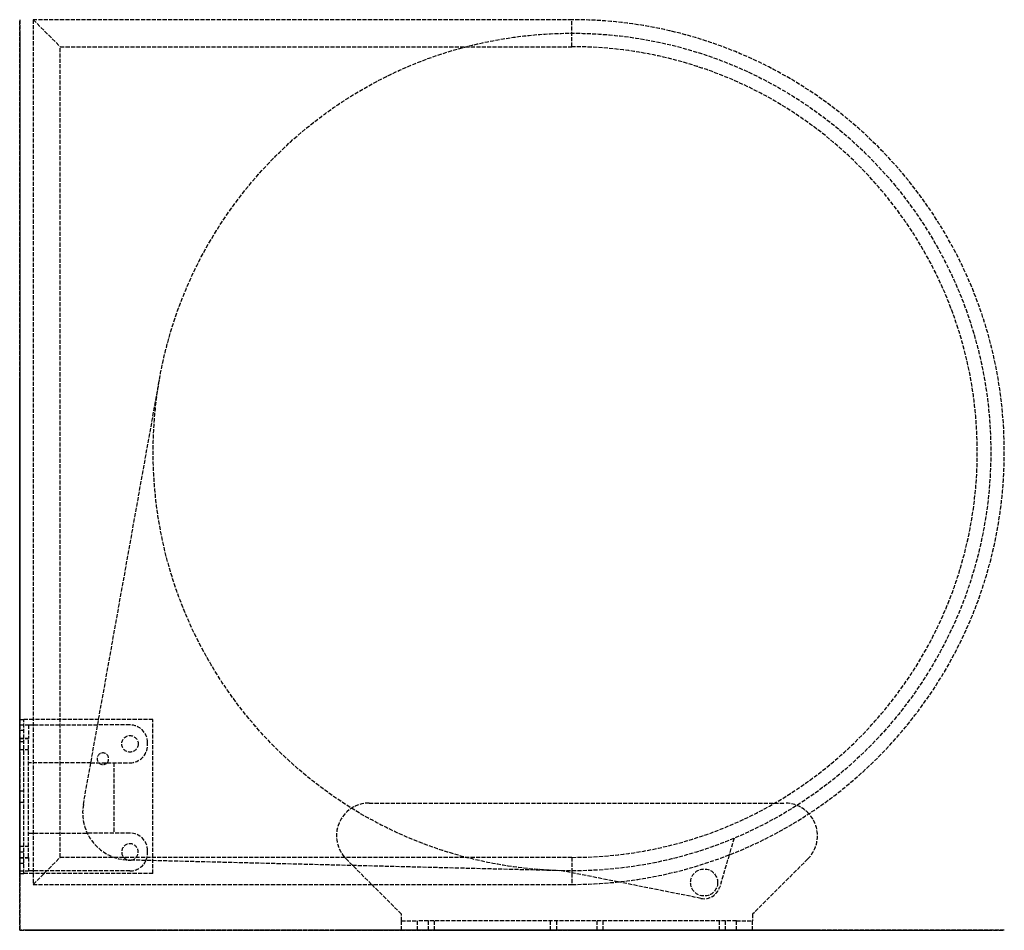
# Model space of a CAD drawing. Header units: millimetres. Extents: x 0 to 364, y 0 to 337.
import ezdxf

# ---------------------------------------------------------------- set-up
doc = ezdxf.new("R2010")
doc.units = ezdxf.units.MM
doc.header["$LTSCALE"] = 10
doc.linetypes.add('ALLCAD_Strich', pattern=[0.2, 0.15, -0.05])
for name, color, linetype in [('BESCH_KONT_sich_schn_ansi_2d', 40, 'Continuous'), ('BESCH_KONT_sich_schn_grun_2d', 10, 'Continuous'), ('BESCH_KONT_sich_schn_seit_2d', 160, 'Continuous')]:
    doc.layers.add(name, color=color, linetype=linetype)

msp = doc.modelspace()

# ---------------------------------------------------------------- linework, layer by layer
at = {"layer": 'BESCH_KONT_sich_schn_ansi_2d', "linetype": 'ALLCAD_Strich'}
for p, q in [((0, 0, 27), (3.3, 0, 27)), ((0, 0), (0, 0, 27)), ((40.8, 0), (0, 0)), ((0, 0, 32), (3.3, 0, 32)), ((0, 0, 32), (0, 0, 27)), ((0, 0, 330.2), (0, 0, 363.2)), ((0, 0, 363.2), (1.5, 0, 363.2)), ((0, 0, 330.2), (49.3, 0, 330.2)), ((0, 0, 25.12), (3.3, 0, 25.12)), ((0, 0, 20.87), (3.3, 0, 20.87)), ((0, 0, 342.1), (1.5, 0, 342.1)), ((0, 0, 337.9), (1.5, 0, 337.9)), ((0, 0, 352.1), (1.5, 0, 352.1)), ((0, 0, 347.9), (1.5, 0, 347.9)), ((1.5, 0, 331.7), (1.5, 0, 363.2)), ((49.3, 0, 331.7), (1.5, 0, 331.7)), ((40.8, 0, 16), (3.3, 0, 16)), ((3.3, 0, 16), (3.3, 0, 27)), ((3.3, 0, 32), (3.3, 0, 27)), ((3.3, 0, 5), (34.8, 0, 5)), ((3.3, 0, 16), (3.3, 0, 5)), ((5, 0, 345), (204.4, 0, 345)), ((5, 0, 345), (5, 0, 360)), ((5, 0, 360), (204.4, 0, 360)), ((7.49, 0, 0), (7.49, 0, 0)), ((7.49, 0, 0.01), (7.49, 0, 0.01)), ((7.49, 0, 0), (7.49, 0, 0.01)), ((7.49, 0, 0), (7.49, 0, 0)), ((7.49, 0, 0.01), (7.49, 0, 0)), ((7.49, 0, 0.01), (7.49, 0, 0.01)), ((7.49, 0, 0.01), (7.49, 0, 0)), ((7.5, 0, 0), (7.5, 0, 0.01)), ((7.5, 0, 0), (7.5, 0, 0.01)), ((7.5, 0, 0.01), (7.5, 0, 0.01)), ((7.5, 0, 0.01), (7.5, 0, 0)), ((7.5, 0, 0.01), (7.5, 0, 0.01)), ((7.5, 0, 0), (7.5, 0, 0)), ((7.5, 0, 0), (7.5, 0, 0.01)), ((7.5, 0, 0), (7.5, 0, 0)), ((7.5, 0, 0), (7.5, 0, 0)), ((7.5, 0, 0), (7.5, 0, 0)), ((7.5, 0, 0.01), (7.5, 0, 0.01)), ((7.5, 0, 0.01), (7.5, 0, 0.01)), ((7.51, 0, 0), (7.51, 0, 0)), ((7.51, 0, 0.01), (7.51, 0, 0.01)), ((7.51, 0, 0), (7.51, 0, 0)), ((7.51, 0, 0.01), (7.51, 0, 0)), ((7.51, 0, 0.01), (7.51, 0, 0.01)), ((7.51, 0, 0.01), (7.51, 0, 0)), ((7.51, 0, 0), (7.51, 0, 0.01)), ((204.4, 0, 370), (15, 0, 370)), ((23.3, 0, 39), (40.37, 0, 39)), ((23.3, 0, 16), (23.3, 0, 39)), ((24.99, 0, 14), (23.3, 0, 14)), ((23.3, 0, 14), (23.3, 0, 16)), ((23.57, 0, 14), (23.57, 0, 39)), ((37.75, 0, 14), (24.99, 0, 14)), ((24.99, 0, 16), (24.99, 0, 14)), ((26.34, 0, 14), (26.34, 0, 16)), ((28.67, 0), (28.67, 0, 5)), ((28.84, 0, 16), (28.84, 0, 14)), ((32.92, 0), (32.92, 0, 5)), ((34.8, 0), (34.8, 0, 5)), ((37.75, 0, 2), (43.85, 0, 2)), ((43.85, 0, 5), (37.75, 0, 5)), ((37.75, 0, 14), (40.2, 0, 14)), ((37.75, 0), (37.75, 0, 2)), ((37.75, 0, 5), (37.75, 0, 14)), ((40.37, 0, 14), (40.2, 0, 14)), ((40.2, 0, 14), (40.2, 0, 16)), ((40.37, 0, 16), (40.37, 0, 39)), ((200.57, 0, 39), (40.37, 0, 39)), ((40.37, 0, 14), (41.25, 0, 14)), ((40.37, 0, 14), (40.37, 0, 16)), ((40.8, 0), (40.8, 0, 16)), ((40.8, 0), (47.3, 0)), ((40.8, 0, 16), (46.73, 0, 16)), ((41.25, 0, 14), (43.85, 0, 14)), ((41.25, 0, 16), (41.25, 0, 14)), ((46.73, 0, 14), (43.85, 0, 14)), ((43.85, 0), (43.85, 0, 2)), ((43.85, 0, 5), (43.85, 0, 14)), ((46.73, 0, 14), (141.25, 0, 14)), ((46.73, 0, 14), (46.73, 0, 16)), ((47.3, 0), (47.3, 0, 14)), ((49.3, 0, 330.2), (49.3, 0, 331.7)), ((49.4, 0, 39), (49.4, 0, 345)), ((51.83, 0, 14), (51.83, 0, 39)), ((117.26, 0, 12), (120.81, 0, 12)), ((120.81, 0, 4), (117.26, 0, 4)), ((117.26, 0, 4), (117.26, 0, 12)), ((120.81, 0, 4), (120.81, 0, 12)), ((141.25, 0, 12), (120.81, 0, 12)), ((120.81, 0, 4), (141.25, 0, 4)), ((129.36, 0, 4), (129.36, 0, 12)), ((141.25, 0, 22), (141.25, 0, 4)), ((141.25, 0, 4), (271.25, 0, 4)), ((141.25, 0, 14), (200.57, 0, 14)), ((141.25, 0, 12), (271.25, 0, 12)), ((265.25, 0, 28), (147.25, 0, 28)), ((153.5, 0, 21.25), (196.5, 0, 21.25)), ((196.5, 0, 16.75), (153.5, 0, 16.75)), ((252.13, 0, 39), (200.57, 0, 39)), ((200.57, 0, 28), (200.57, 0, 39)), ((252.13, 0, 14), (200.57, 0, 14)), ((200.57, 0, 14), (200.57, 0, 28)), ((364.4, 0, 360), (204.4, 0, 360)), ((204.4, 0, 345), (204.4, 0, 360)), ((364.4, 0, 345), (204.4, 0, 345)), ((204.4, 0, 370), (354.4, 0, 370)), ((204.4, 0, 370), (204.4, 0, 360)), ((216, 0, 21.25), (259, 0, 21.25)), ((259, 0, 16.75), (216, 0, 16.75)), ((248.3, 0, 58), (258.3, 0, 58)), ((248.3, 0, 58), (248.3, 0, 39)), ((252.13, 0, 39), (259.06, 0, 39)), ((252.13, 0, 16.75), (252.13, 0, 21.25)), ((252.13, 0, 28), (252.13, 0, 39)), ((252.13, 0, 14), (259.06, 0, 14)), ((252.13, 0, 14), (252.13, 0, 16.75)), ((252.13, 0, 21.25), (252.13, 0, 28)), ((258.3, 0, 58), (258.3, 0, 39)), ((264.37, 0, 39), (259.06, 0, 39)), ((259.06, 0, 16.75), (259.06, 0, 21.25)), ((259.06, 0, 28), (259.06, 0, 39)), ((264.37, 0, 14), (259.06, 0, 14)), ((259.06, 0, 14), (259.06, 0, 16.75)), ((259.06, 0, 21.25), (259.06, 0, 28)), ((264.37, 0, 28), (264.37, 0, 39)), ((264.37, 0, 14), (271.25, 0, 14)), ((264.37, 0, 14), (264.37, 0, 28)), ((271.25, 0, 14), (359.4, 0, 14)), ((271.25, 0, 4), (271.25, 0, 22)), ((291.69, 0, 12), (271.25, 0, 12)), ((271.25, 0, 4), (291.69, 0, 4)), ((283.14, 0, 4), (283.14, 0, 12)), ((291.69, 0, 4), (291.69, 0, 12)), ((291.69, 0, 12), (295.24, 0, 12)), ((295.24, 0, 4), (291.69, 0, 4)), ((295.24, 0, 4), (295.24, 0, 12)), ((359.4, 0, 14), (359.4, 0, 345)), ((364.4, 0, 345), (364.4, 0, 360))]:
    msp.add_line(p, q, dxfattribs=at)
at = {"layer": 'BESCH_KONT_sich_schn_ansi_2d', "linetype": 'ALLCAD_Strich', "extrusion": (0, -1, 0)}
for centre, radius, start, end in [((15, 360), 10, 90, 180), ((7.49, 0), 0.00116, 180, 270), ((7.49, 0.01), 0.00116, 90, 180), ((7.49, 0), 0.00271, 270, 0), ((7.49, 0.01), 0.00271, 360, 90), ((7.5, 0.01), 0.00217, 270, 360), ((7.5, 0.01), 0.00217, 0, 90), ((7.51, 0), 0.00116, 180, 270), ((7.51, 0.01), 0.00116, 90, 180), ((7.51, 0), 0.00271, 270, 0), ((7.51, 0.01), 0.00271, 360, 90), ((147.25, 22), 6, 90, 180), ((265.25, 22), 6, 0, 90)]:
    msp.add_arc(centre, radius, start, end, dxfattribs=at)
at = {"layer": 'BESCH_KONT_sich_schn_ansi_2d', "linetype": 'ALLCAD_Strich', "extrusion": (0, 1, 0)}
for centre, radius, start, end in [((-7.49, 0.01), 0.00271, 360, 90), ((-7.49, 0), 0.00271, 270, 0), ((-7.49, 0.01), 0.00116, 90, 180), ((-7.49, 0), 0.00116, 180, 270), ((-7.51, 0.01), 0.00271, 360, 90), ((-7.51, 0), 0.00271, 270, 0), ((-7.5, 0.01), 0.00093, 90, 180), ((-7.5, 0.01), 0.00093, 180, 270), ((-7.51, 0.01), 0.00116, 90, 180), ((-7.51, 0), 0.00116, 180, 270), ((-153.5, 19), 2.25, 270, 90), ((-196.5, 19), 2.25, 90, 270), ((-216, 19), 2.25, 270, 90), ((-259, 19), 2.25, 90, 270), ((-354.4, 360), 10, 90, 180)]:
    msp.add_arc(centre, radius, start, end, dxfattribs=at)
at = {"layer": 'BESCH_KONT_sich_schn_grun_2d', "linetype": 'ALLCAD_Strich'}
for p, q in [((204.4, 337), (5, 337)), ((5, 337), (5, 17)), ((5, 337), (15, 327)), ((204.4, 327), (204.4, 337)), ((15, 27), (15, 327)), ((15, 327), (204.4, 327)), ((23.57, 46.59), (51.83, 204.33)), ((0, 21), (0, 78)), ((0, 78), (1.5, 78)), ((5, 78), (1.5, 78)), ((1.5, 21), (1.5, 78)), ((49.3, 78), (5, 78)), ((49.3, 21), (49.3, 78)), ((0, 76), (3.3, 76)), ((0, 74.1), (1.5, 74.1)), ((3.3, 76), (3.3, 71)), ((3.3, 76), (28.84, 76)), ((40.8, 76), (28.84, 76)), ((0, 71.12), (3.3, 71.12)), ((0, 71), (3.3, 71)), ((0, 69.9), (1.5, 69.9)), ((3.3, 27), (3.3, 71)), ((47.3, 68.5), (47.3, 69.5)), ((0, 66.87), (3.3, 66.87)), ((26.34, 62), (3.3, 62)), ((26.34, 62), (40.8, 62)), ((34.8, 62), (34.8, 36)), ((0, 51.6), (1.5, 51.6)), ((0, 47.4), (1.5, 47.4)), ((129.36, 47.1), (283.14, 47.1)), ((3.3, 36), (24.99, 36)), ((40.8, 36), (24.99, 36)), ((264.37, 34.07), (262.57, 27.95)), ((0, 31.12), (3.3, 31.12)), ((47.3, 28.5), (47.3, 29.5)), ((0, 29.1), (1.5, 29.1)), ((0, 27), (3.3, 27)), ((0, 26.87), (3.3, 26.87)), ((3.3, 27), (3.3, 22)), ((5, 17), (15, 27)), ((204.4, 27), (15, 27)), ((200.57, 22.05), (40.37, 26.01)), ((130.25, 17), (120.81, 26.44)), ((204.4, 27), (204.4, 17)), ((262.57, 27.95), (259.06, 16.01)), ((291.69, 26.44), (271.25, 6)), ((0, 24.9), (1.5, 24.9)), ((0, 22), (3.3, 22)), ((40.8, 22), (3.3, 22)), ((7.49, 22), (7.49, 21.99)), ((7.49, 22), (7.49, 21.99)), ((7.49, 22), (7.49, 21.99)), ((7.49, 22), (7.49, 21.99)), ((7.49, 22), (7.49, 21.99)), ((7.49, 22), (7.49, 21.99)), ((7.49, 22), (7.49, 21.99)), ((7.49, 21.99), (7.49, 21.99)), ((7.49, 21.99), (7.49, 21.99)), ((7.49, 21.99), (7.5, 21.99)), ((7.5, 22), (7.5, 21.99)), ((7.5, 22), (7.5, 21.99)), ((7.5, 21.99), (7.5, 22)), ((7.5, 22), (7.5, 21.99)), ((7.5, 22), (7.5, 21.99)), ((7.5, 22), (7.5, 21.99)), ((7.5, 22), (7.5, 21.99)), ((7.5, 22), (7.5, 21.99)), ((7.5, 22), (7.5, 21.99)), ((7.51, 21.99), (7.5, 21.99)), ((7.5, 21.99), (7.5, 21.99)), ((7.5, 21.99), (7.5, 21.99)), ((7.51, 22), (7.51, 21.99)), ((7.51, 22), (7.51, 21.99)), ((7.51, 22), (7.51, 21.99)), ((7.51, 22), (7.51, 21.99)), ((7.51, 22), (7.51, 21.99)), ((7.51, 22), (7.51, 21.99)), ((7.51, 22), (7.51, 21.99)), ((7.51, 21.99), (7.51, 21.99)), ((7.51, 21.99), (7.51, 21.99)), ((221.43, 17.91), (200.57, 22.05)), ((0, 21), (1.5, 21)), ((5, 21), (1.5, 21)), ((49.3, 21), (5, 21)), ((5, 17), (204.4, 17)), ((141.25, 6), (130.25, 17)), ((252.13, 11.81), (221.43, 17.91)), ((141.25, 3.5), (141.25, 6)), ((271.25, 6), (271.25, 3.5)), ((141.25, 3.5), (147.25, 3.5)), ((141.25, 0), (141.25, 3.5)), ((265.25, 3.5), (147.25, 3.5)), ((147.25, 0), (147.25, 3.5)), ((151.25, 0), (151.25, 3.5)), ((153.5, 0), (153.5, 3.5)), ((196.5, 0), (196.5, 3.5)), ((198.75, 0), (198.75, 3.5)), ((213.75, 0), (213.75, 3.5)), ((216, 0), (216, 3.5)), ((259, 0), (259, 3.5)), ((261.25, 0), (261.25, 3.5)), ((265.25, 3.5), (271.25, 3.5)), ((265.25, 0), (265.25, 3.5)), ((271.25, 0), (271.25, 3.5)), ((141.25, 0), (147.25, 0)), ((265.25, 0), (147.25, 0)), ((265.25, 0), (271.25, 0))]:
    msp.add_line(p, q, dxfattribs=at)
for centre, radius in [((204.4, 177), 155), ((40.8, 69), 3.05), ((253.3, 17.7), 5)]:
    msp.add_circle(centre, radius, dxfattribs=at)
for centre, radius, start, end in [((204.4, 177), 160, 270, 90), ((204.4, 177), 150, 270, 90), ((40.8, 69.5), 6.5, 0, 90), ((30.8, 63.5), 2.13, 315.0991, 224.9009), ((40.8, 68.5), 6.5, 270, 0), ((30.8, 63.5), 2.13, 224.9009, 315.0991), ((40.8, 43.5), 17.5, 169.8452, 268.5847), ((129.36, 35), 12.1, 90, 225), ((283.14, 35), 12.1, 42.4001, 90), ((283.14, 35), 12.1, 315, 42.4001), ((40.8, 29.5), 6.5, 0, 90), ((40.8, 29), 3.05, 278.5022, 258.5755), ((40.8, 29), 3.05, 258.5755, 278.5022), ((40.8, 28.5), 6.5, 270, 335.9211), ((40.8, 28.5), 6.5, 335.9211, 0), ((253.3, 17.7), 6, 258.7751, 343.6)]:
    msp.add_arc(centre, radius, start, end, dxfattribs=at)
at = {"layer": 'BESCH_KONT_sich_schn_seit_2d', "linetype": 'ALLCAD_Strich'}
for p, q in [((0, 337, 345), (0, 337, 360)), ((0, 337, 345), (0, 78, 345)), ((0, 337, 360), (0, 78, 360)), ((0, 332, 14), (0, 204.33, 14)), ((0, 332, 14), (0, 332, 345)), ((0, 27, 370), (0, 327, 370)), ((0, 204.33, 14), (0, 76, 14)), ((0, 46.59, 39), (0, 204.33, 39)), ((0, 204.33, 14), (0, 204.33, 39)), ((0, 21, 363.2), (0, 78, 363.2)), ((0, 78, 363.2), (0, 78, 330.2)), ((0, 78, 330.2), (0, 21, 330.2)), ((0, 78, 345), (0, 21, 345)), ((0, 78, 360), (0, 21, 360)), ((0, 21, 331.7), (0, 78, 331.7)), ((0, 76), (0, 22)), ((0, 76, 27), (0, 76)), ((0, 72.05, 14), (0, 76, 14)), ((0, 62, 16), (0, 76, 16)), ((0, 72.05, 14), (0, 65.95, 14)), ((0, 65.95, 5), (0, 72.05, 5)), ((0, 72.05, 2), (0, 65.95, 2)), ((0, 72.05, 5), (0, 72.05, 14)), ((0, 72.05), (0, 72.05, 2)), ((0, 27, 32), (0, 71, 32)), ((0, 69.5), (0, 69.5, 14)), ((0, 68.5), (0, 68.5, 14)), ((0, 62, 14), (0, 65.95, 14)), ((0, 65.95, 5), (0, 65.95, 14)), ((0, 65.95), (0, 65.95, 2)), ((0, 65.63, 5), (0, 62, 5)), ((0, 65.63), (0, 65.63, 5)), ((0, 62), (0, 62, 5)), ((0, 36, 5), (0, 62, 5)), ((0, 62, 14), (0, 46.59, 14)), ((0, 62, 5), (0, 62, 16)), ((0, 61.38), (0, 61.38, 5)), ((0, 47.1, 4), (0, 47.1, 12)), ((0, 47.1, 12), (0, 26.44, 12)), ((0, 26.44, 4), (0, 47.1, 4)), ((0, 46.59, 32), (0, 46.59, 39)), ((0, 46.59, 39), (0, 26.01, 39)), ((0, 36, 14), (0, 46.59, 14)), ((0, 46.59, 14), (0, 46.59, 32)), ((0, 32.05, 14), (0, 36, 14)), ((0, 36), (0, 36, 5)), ((0, 22, 16), (0, 36, 16)), ((0, 36, 16), (0, 36, 5)), ((0, 34.07, 14), (0, 34.07, 39)), ((0, 32.05, 2), (0, 25.95, 2)), ((0, 25.95, 5), (0, 32.05, 5)), ((0, 32.05, 14), (0, 26.01, 14)), ((0, 32.05), (0, 32.05, 2)), ((0, 32.05, 5), (0, 32.05, 14)), ((0, 29.5), (0, 29.5, 14)), ((0, 28.5), (0, 28.5, 14)), ((0, 26.44, 4), (0, 26.44, 12)), ((0, 22, 12), (0, 26.44, 12)), ((0, 26.44, 4), (0, 22, 4)), ((0, 26.01, 31.9), (0, 26.01, 39)), ((0, 22.05, 39), (0, 26.01, 39)), ((0, 26.01, 14), (0, 25.98, 14)), ((0, 26.01, 14), (0, 26.01, 14)), ((0, 26.01, 14), (0, 26.01, 16)), ((0, 26.01, 14), (0, 26.01, 31.9)), ((0, 25.85, 14), (0, 25.98, 14)), ((0, 25.98, 16), (0, 25.98, 14)), ((0, 25.95), (0, 25.95, 2)), ((0, 25.95, 5), (0, 25.95, 16)), ((0, 25.85, 14), (0, 22.05, 14)), ((0, 25.85, 14), (0, 25.85, 16)), ((0, 22.7, 58), (0, 22, 58)), ((0, 22.7, 58), (0, 22.7, 39)), ((0, 11.81, 39), (0, 22.05, 39)), ((0, 22.05, 27.69), (0, 22.05, 39)), ((0, 22, 14), (0, 22.05, 14)), ((0, 22.05, 14), (0, 22.05, 27.69)), ((0, 22), (0, 22, 27)), ((0, 11.81, 14), (0, 22, 14)), ((0, 22, 58), (0, 12.7, 58)), ((0, 22, 0.01), (0, 21.99, 0.01)), ((0, 22, 0.01), (0, 21.99, 0.01)), ((0, 21.99, 0.01), (0, 21.99, 0.01)), ((0, 22, 0), (0, 21.99, 0)), ((0, 21.99, 0), (0, 21.99, 0.01)), ((0, 22, 0), (0, 21.99, 0)), ((0, 21.99, 0), (0, 21.99, 0)), ((0, 22, 39), (0, 22, 330.2)), ((0, 6, 12), (0, 22, 12)), ((0, 22, 4), (0, 6, 4)), ((0, 22, 0), (0, 21.99, 0)), ((0, 22, 0.01), (0, 21.99, 0.01)), ((0, 21.99, 0.01), (0, 22, 0.01)), ((0, 22, 0.01), (0, 21.99, 0.01)), ((0, 22, 0), (0, 21.99, 0)), ((0, 22, 0.01), (0, 21.99, 0.01)), ((0, 22, 0.01), (0, 21.99, 0.01)), ((0, 22, 0), (0, 21.99, 0)), ((0, 22, 0), (0, 21.99, 0)), ((0, 22, 0.01), (0, 21.99, 0.01)), ((0, 22, 0.01), (0, 21.99, 0.01)), ((0, 22, 330.2), (0, 22, 345)), ((0, 21, 345), (0, 17, 345)), ((0, 21, 360), (0, 17, 360)), ((0, 21, 330.2), (0, 21, 363.2)), ((0, 17, 345), (0, 17, 360)), ((0, 16.01, 14), (0, 16.01, 39)), ((0, 12.7, 58), (0, 12.7, 39)), ((0, 11.81, 14), (0, 11.7, 14)), ((0, 11.81, 39), (0, 11.7, 39)), ((0, 11.81, 14), (0, 11.81, 39)), ((0, 11.7, 14), (0, 11.7, 39)), ((0, 6, 4), (0, 6, 12)), ((0, 3.5, 12), (0, 6, 12)), ((0, 6, 4), (0, 0, 4)), ((0, 3.5, 22), (0, 3.5, 12)), ((0, 3.5, 22), (0, 3.5, 28)), ((0, 0, 28), (0, 3.5, 28)), ((0, 0, 22), (0, 3.5, 22)), ((0, 0, 21.25), (0, 3.5, 21.25)), ((0, 0, 16.75), (0, 3.5, 16.75)), ((0, 0, 22), (0, 0, 4)), ((0, 0, 22), (0, 0, 28))]:
    msp.add_line(p, q, dxfattribs=at)
at = {"layer": 'BESCH_KONT_sich_schn_seit_2d', "linetype": 'ALLCAD_Strich', "extrusion": (1, 0, 0)}
for centre, radius in [((72, 350), 2.1), ((69, 23), 2.12), ((49.5, 340), 2.1), ((29, 23), 2.12), ((27, 350), 2.1)]:
    msp.add_circle(centre, radius, dxfattribs=at)
at = {"layer": 'BESCH_KONT_sich_schn_seit_2d', "linetype": 'ALLCAD_Strich', "extrusion": (-1, 0, 0)}
for centre, radius, start, end in [((-327, 360), 10, 90, 180), ((-71, 27), 5, 90, 180), ((-27, 27), 5, 0, 90)]:
    msp.add_arc(centre, radius, start, end, dxfattribs=at)
at = {"layer": 'BESCH_KONT_sich_schn_seit_2d', "linetype": 'ALLCAD_Strich', "extrusion": (1, 0, 0)}
msp.add_arc((27, 360), 10, 90, 180, dxfattribs=at)

doc.saveas('drawing.dxf')
